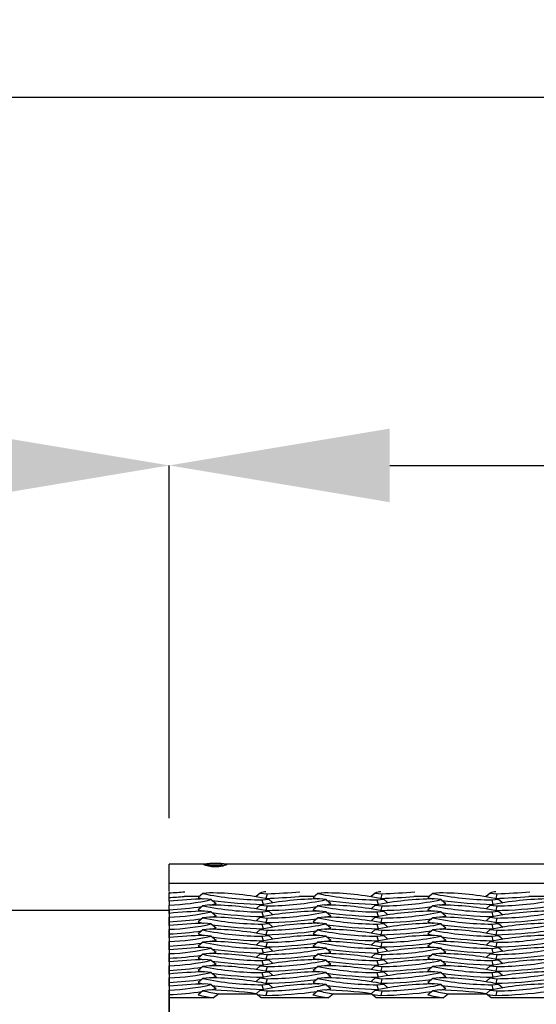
# Model space of a CAD drawing. Extents: x 0 to 17, y 0 to 11.
# Tile 30 of 81: x 9.473 to 9.824, y 4.732 to 5.401. Entities that reach past the tile are written whole.
import ezdxf

# ---------------------------------------------------------------- set-up
doc = ezdxf.new("R2010")
doc.units = 0
doc.header["$LTSCALE"] = 0.5
doc.header["$MEASUREMENT"] = 0
doc.layers.get('0').update_dxf_attribs({"linetype": 'CONTINUOUS'})
doc.layers.get('DEFPOINTS').update_dxf_attribs({"linetype": 'CONTINUOUS'})
for name, color, linetype in [('BUMPER-LAMINATED', 7, 'CONTINUOUS'), ('E66R', 7, 'CONTINUOUS'), ('NOTES', 2, 'CONTINUOUS')]:
    doc.layers.add(name, color=color, linetype=linetype)
doc.styles.add('Arial', font='arial.ttf', dxfattribs={"height": 0.09375})
doc.styles.add('SLDTEXTSTYLE0', font='TXT', dxfattribs={"width": 0.605})
doc.dimstyles.new('SLDDIMSTYLE0', dxfattribs={"dimtxt": 0.125, "dimasz": 0.15, "dimexe": 0, "dimexo": 0.0625, "dimgap": 0.03125, "dimtad": 0, "dimtih": 1, "dimtoh": 1, "dimdec": 3, "dimlfac": 4, "dimrnd": 1e-09, "dimzin": 12, "dimdsep": 46, "dimtxsty": 'SLDTEXTSTYLE0', "dimsah": 1, "dimcen": 0.09, "dimadec": 0, "dimazin": 3, "dimtfac": 1, "dimtdec": 3, "dimtofl": 0, "dimtmove": 0, "dimatfit": 3, "dimfxl": 1, "dimfrac": 2, "dimtolj": 1, "dimtzin": 12, "dimarcsym": 0})
doc.dimstyles.new('SLDDIMSTYLE1', dxfattribs={"dimtxt": 0.125, "dimasz": 0.15, "dimexe": 0, "dimexo": 0.0625, "dimgap": 0.03125, "dimtad": 0, "dimtih": 1, "dimtoh": 1, "dimdec": 3, "dimlfac": 4, "dimrnd": 1e-09, "dimzin": 12, "dimdsep": 46, "dimtxsty": 'SLDTEXTSTYLE0', "dimsah": 1, "dimcen": 0.09, "dimadec": 0, "dimazin": 3, "dimtfac": 1, "dimtdec": 3, "dimtmove": 0, "dimatfit": 0, "dimfxl": 1, "dimfrac": 2, "dimtolj": 1, "dimtzin": 12, "dimarcsym": 0})

# ---------------------------------------------------------------- blocks, each defined once
blk = doc.blocks.new('*D5')
at = {"layer": 'DEFPOINTS', "color": 0, "linetype": 'Continuous', "transparency": 16777216}
for p in [(8.57485, 5.0978), (8.57485, 4.79572), (9.57485, 4.79572)]:
    blk.add_point(p, dxfattribs=at)
at = {"layer": 'NOTES', "color": 0, "linetype": 'Continuous', "lineweight": -2, "transparency": 16777216}
for p, q in [((8.57485, 4.85822), (8.57485, 5.0978)), ((8.72485, 5.0978), (8.95771, 5.0978)), ((9.42485, 5.0978), (9.19198, 5.0978)), ((9.57485, 4.85822), (9.57485, 5.0978))]:
    blk.add_line(p, q, dxfattribs=at)
at = {"layer": 'NOTES', "color": 0, "linetype": 'Continuous', "transparency": 16777216}
for points in [[(8.72485, 5.1228), (8.72485, 5.0728), (8.57485, 5.0978)], [(9.42485, 5.1228), (9.42485, 5.0728), (9.57485, 5.0978)]]:
    blk.add_solid(points, dxfattribs=at)
at = {"layer": 'NOTES', "color": 0, "linetype": 'Continuous', "transparency": 16777216, "insert": (9.07485, 5.14567), "char_height": 0.09375, "attachment_point": 2, "style": 'Arial'}
blk.add_mtext('\\A1;16"', dxfattribs=at)
blk = doc.blocks.new('*D7')
at = {"layer": 'DEFPOINTS', "color": 0, "linetype": 'Continuous', "transparency": 16777216}
for p in [(14.07485, 5.0978), (9.57485, 4.82306), (14.07485, 4.82306)]:
    blk.add_point(p, dxfattribs=at)
at = {"layer": 'E66R', "color": 0, "linetype": 'Continuous', "lineweight": -2, "transparency": 16777216}
for p, q in [((9.57485, 4.88556), (9.57485, 5.0978)), ((9.72485, 5.0978), (11.70304, 5.0978)), ((13.92485, 5.0978), (11.94665, 5.0978)), ((14.07485, 4.88556), (14.07485, 5.0978))]:
    blk.add_line(p, q, dxfattribs=at)
at = {"layer": 'E66R', "color": 0, "linetype": 'Continuous', "transparency": 16777216}
for points in [[(9.72485, 5.1228), (9.72485, 5.0728), (9.57485, 5.0978)], [(13.92485, 5.1228), (13.92485, 5.0728), (14.07485, 5.0978)]]:
    blk.add_solid(points, dxfattribs=at)
at = {"layer": 'E66R', "color": 0, "linetype": 'Continuous', "transparency": 16777216, "insert": (11.82485, 5.14567), "char_height": 0.09375, "attachment_point": 2, "style": 'Arial'}
blk.add_mtext('\\A1;66"', dxfattribs=at)
blk = doc.blocks.new('*D14')
at = {"layer": 'DEFPOINTS', "color": 0, "linetype": 'Continuous', "transparency": 16777216}
for p in [(15.07485, 5.3478), (8.57485, 4.79572), (15.07485, 4.79572)]:
    blk.add_point(p, dxfattribs=at)
at = {"layer": 'E66R', "color": 0, "linetype": 'Continuous', "lineweight": -2, "transparency": 16777216}
for p, q in [((8.57485, 4.85822), (8.57485, 5.3478)), ((8.72485, 5.3478), (11.7033, 5.3478)), ((14.92485, 5.3478), (11.94639, 5.3478)), ((15.07485, 4.85822), (15.07485, 5.3478))]:
    blk.add_line(p, q, dxfattribs=at)
at = {"layer": 'E66R', "color": 0, "linetype": 'Continuous', "transparency": 16777216}
for points in [[(8.72485, 5.3728), (8.72485, 5.3228), (8.57485, 5.3478)], [(14.92485, 5.3728), (14.92485, 5.3228), (15.07485, 5.3478)]]:
    blk.add_solid(points, dxfattribs=at)
at = {"layer": 'E66R', "color": 0, "linetype": 'Continuous', "transparency": 16777216, "insert": (11.82485, 5.39567), "char_height": 0.09375, "attachment_point": 2, "style": 'Arial'}
blk.add_mtext('\\A1;98"', dxfattribs=at)

msp = doc.modelspace()

# ---------------------------------------------------------------- linework, layer by layer
at = {"color": 7, "linetype": 'Continuous', "lineweight": 25}
for p, q in [((9.59918, 4.82697), (9.57485, 4.82697)), ((9.57485, 4.81394), (9.57485, 4.82697)), ((9.60128, 4.82674), (9.59888, 4.82674)), ((9.60135, 4.82666), (9.59898, 4.82662)), ((9.60128, 4.82674), (9.60128, 4.82666)), ((9.94985, 4.82697), (9.61301, 4.82697)), ((9.94985, 4.81394), (9.57485, 4.81394)), ((9.57485, 4.80864), (9.57485, 4.81394)), ((9.57485, 4.80827), (9.57485, 4.80743)), ((9.57485, 4.80429), (9.57485, 4.80743)), ((9.57485, 4.80177), (9.57485, 4.80429)), ((9.57485, 4.80177), (9.57485, 4.79919)), ((9.59544, 4.80503), (9.58504, 4.80503)), ((9.59776, 4.80698), (9.59453, 4.80427)), ((9.60235, 4.80747), (9.59776, 4.80698)), ((9.6035, 4.80286), (9.5989, 4.80335)), ((9.6035, 4.80286), (9.60673, 4.80015)), ((9.63421, 4.80503), (9.63352, 4.80503)), ((9.63681, 4.80735), (9.63407, 4.8049)), ((9.63681, 4.80735), (9.64141, 4.80686)), ((9.63797, 4.80274), (9.64257, 4.80323)), ((9.63797, 4.80274), (9.63872, 4.7996)), ((9.64141, 4.80686), (9.64066, 4.80373)), ((9.64257, 4.80323), (9.64533, 4.80076)), ((9.67356, 4.80503), (9.66317, 4.80503)), ((9.67588, 4.80698), (9.67266, 4.80427)), ((9.68048, 4.80747), (9.67588, 4.80698)), ((9.68163, 4.80286), (9.67703, 4.80335)), ((9.68163, 4.80286), (9.68485, 4.80015)), ((9.71234, 4.80503), (9.71164, 4.80503)), ((9.71494, 4.80735), (9.71219, 4.8049)), ((9.71494, 4.80735), (9.71954, 4.80686)), ((9.7161, 4.80274), (9.7207, 4.80323)), ((9.7161, 4.80274), (9.71685, 4.7996)), ((9.71954, 4.80686), (9.71878, 4.80373)), ((9.7207, 4.80323), (9.72346, 4.80076)), ((9.75169, 4.80503), (9.74129, 4.80503)), ((9.75401, 4.80698), (9.75078, 4.80427)), ((9.7586, 4.80747), (9.75401, 4.80698)), ((9.75975, 4.80286), (9.75515, 4.80335)), ((9.75975, 4.80286), (9.76298, 4.80015)), ((9.79046, 4.80503), (9.78977, 4.80503)), ((9.79306, 4.80735), (9.79032, 4.8049)), ((9.79306, 4.80735), (9.79766, 4.80686)), ((9.79422, 4.80274), (9.79882, 4.80323)), ((9.79422, 4.80274), (9.79497, 4.7996)), ((9.79766, 4.80686), (9.79691, 4.80373)), ((9.79882, 4.80323), (9.80158, 4.80076)), ((9.82981, 4.80503), (9.81942, 4.80503)), ((9.57485, 4.79605), (9.57485, 4.79919)), ((9.57485, 4.79353), (9.57485, 4.79605)), ((9.59776, 4.79874), (9.59453, 4.79602)), ((9.60235, 4.79923), (9.59776, 4.79874)), ((9.6035, 4.79462), (9.5989, 4.7951)), ((9.63681, 4.7991), (9.63407, 4.79666)), ((9.63681, 4.7991), (9.64141, 4.79862)), ((9.63797, 4.7945), (9.64257, 4.79498)), ((9.64141, 4.79862), (9.64066, 4.79548)), ((9.64257, 4.79498), (9.64533, 4.79252)), ((9.67588, 4.79874), (9.67266, 4.79602)), ((9.68048, 4.79923), (9.67588, 4.79874)), ((9.68163, 4.79462), (9.67703, 4.7951)), ((9.71494, 4.7991), (9.71219, 4.79666)), ((9.71494, 4.7991), (9.71954, 4.79862)), ((9.7161, 4.7945), (9.7207, 4.79498)), ((9.71954, 4.79862), (9.71878, 4.79548)), ((9.7207, 4.79498), (9.72346, 4.79252)), ((9.75401, 4.79874), (9.75078, 4.79602)), ((9.7586, 4.79923), (9.75401, 4.79874)), ((9.75975, 4.79462), (9.75515, 4.7951)), ((9.79306, 4.7991), (9.79032, 4.79666)), ((9.79306, 4.7991), (9.79766, 4.79862)), ((9.79422, 4.7945), (9.79882, 4.79498)), ((9.79766, 4.79862), (9.79691, 4.79548)), ((9.79882, 4.79498), (9.80158, 4.79252)), ((9.57485, 4.79353), (9.57485, 4.79095)), ((9.57485, 4.78781), (9.57485, 4.79095)), ((9.59776, 4.7905), (9.59453, 4.78778)), ((9.60235, 4.79098), (9.59776, 4.7905)), ((9.6035, 4.79462), (9.60673, 4.7919)), ((9.63681, 4.79086), (9.63407, 4.78841)), ((9.63681, 4.79086), (9.64141, 4.79038)), ((9.63797, 4.7945), (9.63872, 4.79136)), ((9.64141, 4.79038), (9.64066, 4.78724)), ((9.67588, 4.7905), (9.67266, 4.78778)), ((9.68048, 4.79098), (9.67588, 4.7905)), ((9.68163, 4.79462), (9.68485, 4.7919)), ((9.71494, 4.79086), (9.71219, 4.78841)), ((9.71494, 4.79086), (9.71954, 4.79038)), ((9.7161, 4.7945), (9.71685, 4.79136)), ((9.71954, 4.79038), (9.71878, 4.78724)), ((9.75401, 4.7905), (9.75078, 4.78778)), ((9.7586, 4.79098), (9.75401, 4.7905)), ((9.75975, 4.79462), (9.76298, 4.7919)), ((9.79306, 4.79086), (9.79032, 4.78841)), ((9.79306, 4.79086), (9.79766, 4.79038)), ((9.79422, 4.7945), (9.79497, 4.79136)), ((9.79766, 4.79038), (9.79691, 4.78724)), ((9.57485, 4.78528), (9.57485, 4.78781)), ((9.57485, 4.78528), (9.57485, 4.7827)), ((9.57485, 4.77956), (9.57485, 4.7827)), ((9.59776, 4.78225), (9.59453, 4.77954)), ((9.60235, 4.78274), (9.59776, 4.78225)), ((9.6035, 4.78638), (9.5989, 4.78686)), ((9.6035, 4.78638), (9.60673, 4.78366)), ((9.63681, 4.78262), (9.63407, 4.78017)), ((9.63681, 4.78262), (9.64141, 4.78213)), ((9.63797, 4.78625), (9.64257, 4.78674)), ((9.63797, 4.78625), (9.63872, 4.78312)), ((9.64141, 4.78213), (9.64066, 4.779)), ((9.64257, 4.78674), (9.64533, 4.78428)), ((9.67588, 4.78225), (9.67266, 4.77954)), ((9.68048, 4.78274), (9.67588, 4.78225)), ((9.68163, 4.78638), (9.67703, 4.78686)), ((9.68163, 4.78638), (9.68485, 4.78366)), ((9.71494, 4.78262), (9.71219, 4.78017)), ((9.71494, 4.78262), (9.71954, 4.78213)), ((9.7161, 4.78625), (9.7207, 4.78674)), ((9.7161, 4.78625), (9.71685, 4.78312)), ((9.71954, 4.78213), (9.71878, 4.779)), ((9.7207, 4.78674), (9.72346, 4.78428)), ((9.75401, 4.78225), (9.75078, 4.77954)), ((9.7586, 4.78274), (9.75401, 4.78225)), ((9.75975, 4.78638), (9.75515, 4.78686)), ((9.75975, 4.78638), (9.76298, 4.78366)), ((9.79306, 4.78262), (9.79032, 4.78017)), ((9.79306, 4.78262), (9.79766, 4.78213)), ((9.79422, 4.78625), (9.79882, 4.78674)), ((9.79422, 4.78625), (9.79497, 4.78312)), ((9.79766, 4.78213), (9.79691, 4.779)), ((9.79882, 4.78674), (9.80158, 4.78428)), ((9.57485, 4.77704), (9.57485, 4.77956)), ((9.57485, 4.77704), (9.57485, 4.77446)), ((9.6035, 4.77813), (9.5989, 4.77862)), ((9.6035, 4.77813), (9.60673, 4.77542)), ((9.63797, 4.77801), (9.64257, 4.7785)), ((9.63797, 4.77801), (9.63872, 4.77487)), ((9.64257, 4.7785), (9.64533, 4.77604)), ((9.68163, 4.77813), (9.67703, 4.77862)), ((9.68163, 4.77813), (9.68485, 4.77542)), ((9.7161, 4.77801), (9.7207, 4.7785)), ((9.7161, 4.77801), (9.71685, 4.77487)), ((9.7207, 4.7785), (9.72346, 4.77604)), ((9.75975, 4.77813), (9.75515, 4.77862)), ((9.75975, 4.77813), (9.76298, 4.77542)), ((9.79422, 4.77801), (9.79882, 4.7785)), ((9.79422, 4.77801), (9.79497, 4.77487)), ((9.79882, 4.7785), (9.80158, 4.77604)), ((9.57485, 4.77132), (9.57485, 4.77446)), ((9.57485, 4.7688), (9.57485, 4.77132)), ((9.57485, 4.7688), (9.57485, 4.76622)), ((9.59776, 4.77401), (9.59453, 4.77129)), ((9.60235, 4.7745), (9.59776, 4.77401)), ((9.6035, 4.76989), (9.5989, 4.77038)), ((9.6035, 4.76989), (9.60673, 4.76717)), ((9.63681, 4.77438), (9.63407, 4.77193)), ((9.63681, 4.77438), (9.64141, 4.77389)), ((9.63797, 4.76977), (9.64257, 4.77025)), ((9.63797, 4.76977), (9.63872, 4.76663)), ((9.64141, 4.77389), (9.64066, 4.77075)), ((9.64257, 4.77025), (9.64533, 4.76779)), ((9.67588, 4.77401), (9.67266, 4.77129)), ((9.68048, 4.7745), (9.67588, 4.77401)), ((9.68163, 4.76989), (9.67703, 4.77038)), ((9.68163, 4.76989), (9.68485, 4.76717)), ((9.71494, 4.77438), (9.71219, 4.77193)), ((9.71494, 4.77438), (9.71954, 4.77389)), ((9.7161, 4.76977), (9.7207, 4.77025)), ((9.7161, 4.76977), (9.71685, 4.76663)), ((9.71954, 4.77389), (9.71878, 4.77075)), ((9.7207, 4.77025), (9.72346, 4.76779)), ((9.75401, 4.77401), (9.75078, 4.77129)), ((9.7586, 4.7745), (9.75401, 4.77401)), ((9.75975, 4.76989), (9.75515, 4.77038)), ((9.75975, 4.76989), (9.76298, 4.76717)), ((9.79306, 4.77438), (9.79032, 4.77193)), ((9.79306, 4.77438), (9.79766, 4.77389)), ((9.79422, 4.76977), (9.79882, 4.77025)), ((9.79422, 4.76977), (9.79497, 4.76663)), ((9.79766, 4.77389), (9.79691, 4.77075)), ((9.79882, 4.77025), (9.80158, 4.76779)), ((9.57485, 4.76308), (9.57485, 4.76622)), ((9.57485, 4.76055), (9.57485, 4.76308)), ((9.59776, 4.76577), (9.59453, 4.76305)), ((9.60235, 4.76625), (9.59776, 4.76577)), ((9.6035, 4.76165), (9.5989, 4.76213)), ((9.6035, 4.76165), (9.60673, 4.75893)), ((9.63681, 4.76613), (9.63407, 4.76368)), ((9.63681, 4.76613), (9.64141, 4.76565)), ((9.63797, 4.76153), (9.64257, 4.76201)), ((9.63797, 4.76153), (9.63872, 4.75839)), ((9.64141, 4.76565), (9.64066, 4.76251)), ((9.64257, 4.76201), (9.64533, 4.75955)), ((9.67588, 4.76577), (9.67266, 4.76305)), ((9.68048, 4.76625), (9.67588, 4.76577)), ((9.68163, 4.76165), (9.67703, 4.76213)), ((9.68163, 4.76165), (9.68485, 4.75893)), ((9.71494, 4.76613), (9.71219, 4.76368)), ((9.71494, 4.76613), (9.71954, 4.76565)), ((9.7161, 4.76153), (9.7207, 4.76201)), ((9.7161, 4.76153), (9.71685, 4.75839)), ((9.71954, 4.76565), (9.71878, 4.76251)), ((9.7207, 4.76201), (9.72346, 4.75955)), ((9.75401, 4.76577), (9.75078, 4.76305)), ((9.7586, 4.76625), (9.75401, 4.76577)), ((9.75975, 4.76165), (9.75515, 4.76213)), ((9.75975, 4.76165), (9.76298, 4.75893)), ((9.79306, 4.76613), (9.79032, 4.76368)), ((9.79306, 4.76613), (9.79766, 4.76565)), ((9.79422, 4.76153), (9.79882, 4.76201)), ((9.79422, 4.76153), (9.79497, 4.75839)), ((9.79766, 4.76565), (9.79691, 4.76251)), ((9.79882, 4.76201), (9.80158, 4.75955)), ((9.57485, 4.76055), (9.57485, 4.75797)), ((9.57485, 4.75484), (9.57485, 4.75797)), ((9.57485, 4.75231), (9.57485, 4.75484)), ((9.59776, 4.75753), (9.59453, 4.75481)), ((9.60235, 4.75801), (9.59776, 4.75753)), ((9.63681, 4.75789), (9.63407, 4.75544)), ((9.63681, 4.75789), (9.64141, 4.7574)), ((9.64141, 4.7574), (9.64066, 4.75427)), ((9.67588, 4.75753), (9.67266, 4.75481)), ((9.68048, 4.75801), (9.67588, 4.75753)), ((9.71494, 4.75789), (9.71219, 4.75544)), ((9.71494, 4.75789), (9.71954, 4.7574)), ((9.71954, 4.7574), (9.71878, 4.75427)), ((9.75401, 4.75753), (9.75078, 4.75481)), ((9.7586, 4.75801), (9.75401, 4.75753)), ((9.79306, 4.75789), (9.79032, 4.75544)), ((9.79306, 4.75789), (9.79766, 4.7574)), ((9.79766, 4.7574), (9.79691, 4.75427)), ((9.57485, 4.75231), (9.57485, 4.74973)), ((9.57485, 4.74659), (9.57485, 4.74973)), ((9.59776, 4.74928), (9.59453, 4.74657)), ((9.60235, 4.74977), (9.59776, 4.74928)), ((9.6035, 4.75341), (9.5989, 4.75389)), ((9.6035, 4.75341), (9.60673, 4.75069)), ((9.63681, 4.74965), (9.63407, 4.7472)), ((9.63681, 4.74965), (9.64141, 4.74916)), ((9.63797, 4.75328), (9.64257, 4.75377)), ((9.63797, 4.75328), (9.63872, 4.75015)), ((9.64141, 4.74916), (9.64066, 4.74602)), ((9.64257, 4.75377), (9.64533, 4.75131)), ((9.67588, 4.74928), (9.67266, 4.74657)), ((9.68048, 4.74977), (9.67588, 4.74928)), ((9.68163, 4.75341), (9.67703, 4.75389)), ((9.68163, 4.75341), (9.68485, 4.75069)), ((9.71494, 4.74965), (9.71219, 4.7472)), ((9.71494, 4.74965), (9.71954, 4.74916)), ((9.7161, 4.75328), (9.7207, 4.75377)), ((9.7161, 4.75328), (9.71685, 4.75015)), ((9.71954, 4.74916), (9.71878, 4.74602)), ((9.7207, 4.75377), (9.72346, 4.75131)), ((9.75401, 4.74928), (9.75078, 4.74657)), ((9.7586, 4.74977), (9.75401, 4.74928)), ((9.75975, 4.75341), (9.75515, 4.75389)), ((9.75975, 4.75341), (9.76298, 4.75069)), ((9.79306, 4.74965), (9.79032, 4.7472)), ((9.79306, 4.74965), (9.79766, 4.74916)), ((9.79422, 4.75328), (9.79882, 4.75377)), ((9.79422, 4.75328), (9.79497, 4.75015)), ((9.79766, 4.74916), (9.79691, 4.74602)), ((9.79882, 4.75377), (9.80158, 4.75131)), ((9.57485, 4.74407), (9.57485, 4.74659)), ((9.57485, 4.74407), (9.57485, 4.74149)), ((9.57485, 4.73835), (9.57485, 4.74149)), ((9.60235, 4.74153), (9.59776, 4.74104)), ((9.6035, 4.74516), (9.5989, 4.74565)), ((9.6035, 4.74516), (9.60673, 4.74244)), ((9.63797, 4.74504), (9.64257, 4.74553)), ((9.63797, 4.74504), (9.63872, 4.7419)), ((9.64257, 4.74553), (9.64533, 4.74306)), ((9.68048, 4.74153), (9.67588, 4.74104)), ((9.68163, 4.74516), (9.67703, 4.74565)), ((9.68163, 4.74516), (9.68485, 4.74244)), ((9.7161, 4.74504), (9.7207, 4.74553)), ((9.7161, 4.74504), (9.71685, 4.7419)), ((9.7207, 4.74553), (9.72346, 4.74306)), ((9.7586, 4.74153), (9.75401, 4.74104)), ((9.75975, 4.74516), (9.75515, 4.74565)), ((9.75975, 4.74516), (9.76298, 4.74244)), ((9.79422, 4.74504), (9.79882, 4.74553)), ((9.79422, 4.74504), (9.79497, 4.7419)), ((9.79882, 4.74553), (9.80158, 4.74306)), ((9.57485, 4.7362), (9.57485, 4.73835)), ((9.605, 4.7362), (9.57485, 4.7362)), ((9.57485, 4.71289), (9.57485, 4.7362)), ((9.59776, 4.74104), (9.59453, 4.73832)), ((9.60856, 4.739), (9.605, 4.7362)), ((9.60856, 4.739), (9.63412, 4.739)), ((9.63681, 4.7414), (9.63411, 4.739)), ((9.63754, 4.7362), (9.63412, 4.739)), ((9.63486, 4.73839), (9.64066, 4.73778)), ((9.63681, 4.7414), (9.64141, 4.74092)), ((9.68312, 4.7362), (9.63754, 4.7362)), ((9.64141, 4.74092), (9.64066, 4.73778)), ((9.67588, 4.74104), (9.67266, 4.73832)), ((9.68669, 4.739), (9.68312, 4.7362)), ((9.68669, 4.739), (9.71225, 4.739)), ((9.71494, 4.7414), (9.71224, 4.739)), ((9.71566, 4.7362), (9.71225, 4.739)), ((9.71298, 4.73839), (9.71878, 4.73778)), ((9.71494, 4.7414), (9.71954, 4.74092)), ((9.76125, 4.7362), (9.71566, 4.7362)), ((9.71954, 4.74092), (9.71878, 4.73778)), ((9.75401, 4.74104), (9.75078, 4.73832)), ((9.76481, 4.739), (9.76125, 4.7362)), ((9.76481, 4.739), (9.79037, 4.739)), ((9.79306, 4.7414), (9.79036, 4.739)), ((9.79379, 4.7362), (9.79037, 4.739)), ((9.79111, 4.73839), (9.79691, 4.73778)), ((9.79306, 4.7414), (9.79766, 4.74092)), ((9.83937, 4.7362), (9.79379, 4.7362)), ((9.79766, 4.74092), (9.79691, 4.73778))]:
    msp.add_line(p, q, dxfattribs=at)
at = {"color": 7, "linetype": 'Continuous', "lineweight": 25, "flags": 128}
for points in [[(9.59898, 4.82662), (9.59987, 4.82636), (9.60157, 4.82616), (9.60384, 4.82602), (9.6064, 4.82599), (9.60892, 4.82605), (9.61108, 4.8262), (9.6126, 4.82642), (9.61329, 4.82668), (9.61305, 4.82695), (9.61191, 4.8272), (9.61003, 4.82739), (9.60765, 4.82749), (9.60506, 4.8275), (9.60261, 4.82742), (9.6006, 4.82724), (9.5993, 4.82701), (9.59888, 4.82674)], [(9.60135, 4.82666), (9.60207, 4.82647), (9.60345, 4.82632), (9.60526, 4.82625), (9.60721, 4.82625), (9.60898, 4.82634), (9.61027, 4.8265), (9.61088, 4.82669), (9.6107, 4.8269), (9.60976, 4.82708), (9.60822, 4.8272), (9.60633, 4.82726), (9.6044, 4.82722), (9.60275, 4.82711), (9.60165, 4.82694), (9.60128, 4.82674)], [(9.59453, 4.80427), (9.59749, 4.80347), (9.59816, 4.80332)], [(9.67266, 4.80427), (9.67561, 4.80347), (9.67629, 4.80332)], [(9.75078, 4.80427), (9.75374, 4.80347), (9.75441, 4.80332)], [(9.59453, 4.79602), (9.59749, 4.79523), (9.59816, 4.79508)], [(9.60309, 4.7992), (9.60446, 4.79951), (9.60673, 4.80015)], [(9.67266, 4.79602), (9.67561, 4.79523), (9.67629, 4.79508)], [(9.68122, 4.7992), (9.6819, 4.79935), (9.68485, 4.80015)], [(9.75078, 4.79602), (9.75374, 4.79523), (9.75441, 4.79508)], [(9.75934, 4.7992), (9.76002, 4.79935), (9.76298, 4.80015)], [(9.60309, 4.79095), (9.60446, 4.79127), (9.60673, 4.7919)], [(9.68122, 4.79095), (9.6819, 4.79111), (9.68485, 4.7919)], [(9.75934, 4.79095), (9.76002, 4.79111), (9.76298, 4.7919)], [(9.59453, 4.78778), (9.59749, 4.78698), (9.59816, 4.78683)], [(9.60309, 4.78271), (9.60446, 4.78303), (9.60673, 4.78366)], [(9.67266, 4.78778), (9.67561, 4.78698), (9.67629, 4.78683)], [(9.68122, 4.78271), (9.6819, 4.78286), (9.68485, 4.78366)], [(9.75078, 4.78778), (9.75374, 4.78698), (9.75441, 4.78683)], [(9.75934, 4.78271), (9.76002, 4.78286), (9.76298, 4.78366)], [(9.59453, 4.77954), (9.59749, 4.77874), (9.59816, 4.77859)], [(9.60309, 4.77447), (9.60446, 4.77478), (9.60673, 4.77542)], [(9.67266, 4.77954), (9.67561, 4.77874), (9.67629, 4.77859)], [(9.68122, 4.77447), (9.6819, 4.77462), (9.68485, 4.77542)], [(9.75078, 4.77954), (9.75374, 4.77874), (9.75441, 4.77859)], [(9.75934, 4.77447), (9.76002, 4.77462), (9.76298, 4.77542)], [(9.59453, 4.77129), (9.59749, 4.7705), (9.59816, 4.77035)], [(9.67266, 4.77129), (9.67561, 4.7705), (9.67629, 4.77035)], [(9.75078, 4.77129), (9.75374, 4.7705), (9.75441, 4.77035)], [(9.59453, 4.76305), (9.59749, 4.76226), (9.59816, 4.7621)], [(9.60309, 4.76623), (9.60446, 4.76654), (9.60673, 4.76717)], [(9.67266, 4.76305), (9.67561, 4.76226), (9.67629, 4.7621)], [(9.68122, 4.76623), (9.6819, 4.76638), (9.68485, 4.76717)], [(9.75078, 4.76305), (9.75374, 4.76226), (9.75441, 4.7621)], [(9.75934, 4.76623), (9.76002, 4.76638), (9.76298, 4.76717)], [(9.60309, 4.75798), (9.60446, 4.7583), (9.60673, 4.75893)], [(9.68122, 4.75798), (9.6819, 4.75813), (9.68485, 4.75893)], [(9.75934, 4.75798), (9.76002, 4.75813), (9.76298, 4.75893)], [(9.59453, 4.75481), (9.59749, 4.75401), (9.59816, 4.75386)], [(9.60309, 4.74974), (9.60446, 4.75005), (9.60673, 4.75069)], [(9.67266, 4.75481), (9.67561, 4.75401), (9.67629, 4.75386)], [(9.68122, 4.74974), (9.6819, 4.74989), (9.68485, 4.75069)], [(9.75078, 4.75481), (9.75374, 4.75401), (9.75441, 4.75386)], [(9.75934, 4.74974), (9.76002, 4.74989), (9.76298, 4.75069)], [(9.59453, 4.74657), (9.59749, 4.74577), (9.59816, 4.74562)], [(9.60309, 4.7415), (9.60446, 4.74181), (9.60673, 4.74244)], [(9.67266, 4.74657), (9.67561, 4.74577), (9.67629, 4.74562)], [(9.68122, 4.7415), (9.6819, 4.74165), (9.68485, 4.74244)], [(9.75078, 4.74657), (9.75374, 4.74577), (9.75441, 4.74562)], [(9.75934, 4.7415), (9.76002, 4.74165), (9.76298, 4.74244)]]:
    msp.add_lwpolyline(points, dxfattribs=at)
at = {"color": 7, "linetype": 'Continuous', "lineweight": 25}
for centre, radius, start, end in [((9.55525, 5.12901), 0.32217, 273.48649, 275.41013), ((9.55365, 5.16925), 0.36557, 273.32363, 274.92618), ((9.61169, 4.42438), 0.37919, 91.93281, 95.57665), ((9.56974, 4.95261), 0.15351, 271.90497, 282.70472), ((9.63917, 5.00682), 0.20408, 258.29096, 269.66311), ((9.60115, 4.60339), 0.20408, 78.29096, 89.66311), ((9.64611, 5.12082), 0.32131, 262.43461, 268.68253), ((9.64914, 4.7646), 0.04449, 101.01193, 106.08947), ((9.67823, 4.59927), 0.20408, 90.33689, 101.70904), ((9.62758, 5.22463), 0.42111, 271.77935, 274.84748), ((9.62841, 5.19105), 0.3844, 271.93872, 275.27602), ((9.64021, 5.0027), 0.20408, 270.33689, 281.70904), ((9.7173, 5.00682), 0.20408, 258.29096, 269.66311), ((9.67928, 4.60339), 0.20408, 78.29096, 89.66311), ((9.72424, 5.12082), 0.32131, 262.43461, 268.68253), ((9.72727, 4.7646), 0.04449, 101.01193, 106.08947), ((9.75635, 4.59927), 0.20408, 90.33689, 101.70904), ((9.70571, 5.22463), 0.42111, 271.77935, 274.84748), ((9.70653, 5.19105), 0.3844, 271.93872, 275.27602), ((9.71834, 5.0027), 0.20408, 270.33689, 281.70904), ((9.79542, 5.00682), 0.20408, 258.29096, 269.66311), ((9.7574, 4.60339), 0.20408, 78.29096, 89.66311), ((9.80236, 5.12082), 0.32131, 262.43461, 268.68253), ((9.80539, 4.7646), 0.04449, 101.01193, 106.08947), ((9.83448, 4.59927), 0.20408, 90.33689, 101.70904), ((9.78383, 5.22463), 0.42111, 271.77935, 274.84748), ((9.78466, 5.19105), 0.3844, 271.93872, 275.27602), ((9.79646, 5.0027), 0.20408, 270.33689, 281.70904), ((9.56148, 5.05754), 0.26183, 272.926, 277.82235), ((9.61169, 4.41613), 0.37919, 91.93281, 95.57665), ((9.63917, 4.99858), 0.20408, 258.29096, 269.66311), ((9.60115, 4.59515), 0.20408, 78.29096, 89.66311), ((9.67823, 4.59103), 0.20408, 90.33689, 101.70904), ((9.6332, 5.11794), 0.32254, 271.32481, 277.51727), ((9.7173, 4.99858), 0.20408, 258.29096, 269.66311), ((9.67928, 4.59515), 0.20408, 78.29096, 89.66311), ((9.75635, 4.59103), 0.20408, 90.33689, 101.70904), ((9.71133, 5.11794), 0.32254, 271.32481, 277.51727), ((9.79542, 4.99858), 0.20408, 258.29096, 269.66311), ((9.7574, 4.59515), 0.20408, 78.29096, 89.66311), ((9.83448, 4.59103), 0.20408, 90.33689, 101.70904), ((9.78945, 5.11794), 0.32254, 271.32481, 277.51727), ((9.56974, 4.94437), 0.15351, 271.90497, 282.70472), ((9.56148, 5.0493), 0.26183, 272.926, 277.82235), ((9.63917, 4.99033), 0.20408, 258.29096, 269.66311), ((9.60115, 4.5869), 0.20408, 78.29096, 89.66311), ((9.64611, 5.11258), 0.32131, 262.43461, 268.68253), ((9.6332, 5.10969), 0.32254, 271.32481, 277.51727), ((9.64021, 4.99445), 0.20408, 270.33689, 281.70904), ((9.7173, 4.99033), 0.20408, 258.29096, 269.66311), ((9.67928, 4.5869), 0.20408, 78.29096, 89.66311), ((9.72424, 5.11258), 0.32131, 262.43461, 268.68253), ((9.71133, 5.10969), 0.32254, 271.32481, 277.51727), ((9.71834, 4.99445), 0.20408, 270.33689, 281.70904), ((9.79542, 4.99033), 0.20408, 258.29096, 269.66311), ((9.7574, 4.5869), 0.20408, 78.29096, 89.66311), ((9.80236, 5.11258), 0.32131, 262.43461, 268.68253), ((9.78945, 5.10969), 0.32254, 271.32481, 277.51727), ((9.79646, 4.99445), 0.20408, 270.33689, 281.70904), ((9.61169, 4.40789), 0.37919, 91.93281, 95.57665), ((9.56974, 4.93613), 0.15351, 271.90497, 282.70472), ((9.56148, 5.04106), 0.26183, 272.926, 277.82235), ((9.63917, 4.98209), 0.20408, 258.29096, 269.66311), ((9.60115, 4.57866), 0.20408, 78.29096, 89.66311), ((9.64611, 5.10434), 0.32131, 262.43461, 268.68253), ((9.67823, 4.58278), 0.20408, 90.33689, 101.70904), ((9.6332, 5.10145), 0.32254, 271.32481, 277.51727), ((9.64021, 4.98621), 0.20408, 270.33689, 281.70904), ((9.7173, 4.98209), 0.20408, 258.29096, 269.66311), ((9.67928, 4.57866), 0.20408, 78.29096, 89.66311), ((9.72424, 5.10434), 0.32131, 262.43461, 268.68253), ((9.75635, 4.58278), 0.20408, 90.33689, 101.70904), ((9.71133, 5.10145), 0.32254, 271.32481, 277.51727), ((9.71834, 4.98621), 0.20408, 270.33689, 281.70904), ((9.79542, 4.98209), 0.20408, 258.29096, 269.66311), ((9.7574, 4.57866), 0.20408, 78.29096, 89.66311), ((9.80236, 5.10434), 0.32131, 262.43461, 268.68253), ((9.83448, 4.58278), 0.20408, 90.33689, 101.70904), ((9.78945, 5.10145), 0.32254, 271.32481, 277.51727), ((9.79646, 4.98621), 0.20408, 270.33689, 281.70904), ((9.61169, 4.39965), 0.37919, 91.93281, 95.57665), ((9.56974, 4.92788), 0.15351, 271.90497, 282.70472), ((9.64611, 5.0961), 0.32131, 262.43461, 268.68253), ((9.67823, 4.57454), 0.20408, 90.33689, 101.70904), ((9.64021, 4.97797), 0.20408, 270.33689, 281.70904), ((9.72424, 5.0961), 0.32131, 262.43461, 268.68253), ((9.75635, 4.57454), 0.20408, 90.33689, 101.70904), ((9.71834, 4.97797), 0.20408, 270.33689, 281.70904), ((9.80236, 5.0961), 0.32131, 262.43461, 268.68253), ((9.83448, 4.57454), 0.20408, 90.33689, 101.70904), ((9.79646, 4.97797), 0.20408, 270.33689, 281.70904), ((9.56148, 5.03281), 0.26183, 272.926, 277.82235), ((9.61169, 4.3914), 0.37919, 91.93281, 95.57665), ((9.56974, 4.91964), 0.15351, 271.90497, 282.70472), ((9.63917, 4.97385), 0.20408, 258.29096, 269.66311), ((9.60115, 4.57042), 0.20408, 78.29096, 89.66311), ((9.64611, 5.08785), 0.32131, 262.43461, 268.68253), ((9.67823, 4.5663), 0.20408, 90.33689, 101.70904), ((9.6332, 5.09321), 0.32254, 271.32481, 277.51727), ((9.64021, 4.96973), 0.20408, 270.33689, 281.70904), ((9.7173, 4.97385), 0.20408, 258.29096, 269.66311), ((9.67928, 4.57042), 0.20408, 78.29096, 89.66311), ((9.72424, 5.08785), 0.32131, 262.43461, 268.68253), ((9.75635, 4.5663), 0.20408, 90.33689, 101.70904), ((9.71133, 5.09321), 0.32254, 271.32481, 277.51727), ((9.71834, 4.96973), 0.20408, 270.33689, 281.70904), ((9.79542, 4.97385), 0.20408, 258.29096, 269.66311), ((9.7574, 4.57042), 0.20408, 78.29096, 89.66311), ((9.80236, 5.08785), 0.32131, 262.43461, 268.68253), ((9.83448, 4.5663), 0.20408, 90.33689, 101.70904), ((9.78945, 5.09321), 0.32254, 271.32481, 277.51727), ((9.79646, 4.96973), 0.20408, 270.33689, 281.70904), ((9.56148, 5.02457), 0.26183, 272.926, 277.82235), ((9.61169, 4.38316), 0.37919, 91.93281, 95.57665), ((9.56974, 4.9114), 0.15351, 271.90497, 282.70472), ((9.63917, 4.9656), 0.20408, 258.29096, 269.66311), ((9.60115, 4.56218), 0.20408, 78.29096, 89.66311), ((9.67823, 4.55806), 0.20408, 90.33689, 101.70904), ((9.6332, 5.08496), 0.32254, 271.32481, 277.51727), ((9.64021, 4.96148), 0.20408, 270.33689, 281.70904), ((9.7173, 4.9656), 0.20408, 258.29096, 269.66311), ((9.67928, 4.56218), 0.20408, 78.29096, 89.66311), ((9.75635, 4.55806), 0.20408, 90.33689, 101.70904), ((9.71133, 5.08496), 0.32254, 271.32481, 277.51727), ((9.71834, 4.96148), 0.20408, 270.33689, 281.70904), ((9.79542, 4.9656), 0.20408, 258.29096, 269.66311), ((9.7574, 4.56218), 0.20408, 78.29096, 89.66311), ((9.83448, 4.55806), 0.20408, 90.33689, 101.70904), ((9.78945, 5.08496), 0.32254, 271.32481, 277.51727), ((9.79646, 4.96148), 0.20408, 270.33689, 281.70904), ((9.56148, 5.01633), 0.26183, 272.926, 277.82235), ((9.63917, 4.95736), 0.20408, 258.29096, 269.66311), ((9.60115, 4.55393), 0.20408, 78.29096, 89.66311), ((9.64611, 5.07961), 0.32131, 262.43461, 268.68253), ((9.6332, 5.07672), 0.32254, 271.32481, 277.51727), ((9.7173, 4.95736), 0.20408, 258.29096, 269.66311), ((9.67928, 4.55393), 0.20408, 78.29096, 89.66311), ((9.72424, 5.07961), 0.32131, 262.43461, 268.68253), ((9.71133, 5.07672), 0.32254, 271.32481, 277.51727), ((9.79542, 4.95736), 0.20408, 258.29096, 269.66311), ((9.7574, 4.55393), 0.20408, 78.29096, 89.66311), ((9.80236, 5.07961), 0.32131, 262.43461, 268.68253), ((9.78945, 5.07672), 0.32254, 271.32481, 277.51727), ((9.61169, 4.37492), 0.37919, 91.93281, 95.57665), ((9.56974, 4.90315), 0.15351, 271.90497, 282.70472), ((9.56148, 5.00809), 0.26183, 272.926, 277.82235), ((9.63917, 4.94912), 0.20408, 258.29096, 269.66311), ((9.60115, 4.54569), 0.20408, 78.29096, 89.66311), ((9.64611, 5.07137), 0.32131, 262.43461, 268.68253), ((9.67823, 4.54981), 0.20408, 90.33689, 101.70904), ((9.6332, 5.06848), 0.32254, 271.32481, 277.51727), ((9.64021, 4.95324), 0.20408, 270.33689, 281.70904), ((9.7173, 4.94912), 0.20408, 258.29096, 269.66311), ((9.67928, 4.54569), 0.20408, 78.29096, 89.66311), ((9.72424, 5.07137), 0.32131, 262.43461, 268.68253), ((9.75635, 4.54981), 0.20408, 90.33689, 101.70904), ((9.71133, 5.06848), 0.32254, 271.32481, 277.51727), ((9.71834, 4.95324), 0.20408, 270.33689, 281.70904), ((9.79542, 4.94912), 0.20408, 258.29096, 269.66311), ((9.7574, 4.54569), 0.20408, 78.29096, 89.66311), ((9.80236, 5.07137), 0.32131, 262.43461, 268.68253), ((9.83448, 4.54981), 0.20408, 90.33689, 101.70904), ((9.78945, 5.06848), 0.32254, 271.32481, 277.51727), ((9.79646, 4.95324), 0.20408, 270.33689, 281.70904), ((9.61169, 4.36668), 0.37919, 91.93281, 95.57665), ((9.56974, 4.89491), 0.15351, 271.90497, 282.70472), ((9.59371, 4.43203), 0.30961, 82.49926, 88.39951), ((9.64611, 5.06312), 0.32131, 262.43461, 268.68253), ((9.67823, 4.54157), 0.20408, 90.33689, 101.70904), ((9.64021, 4.945), 0.20408, 270.33689, 281.70904), ((9.67183, 4.43203), 0.30961, 82.49926, 88.39951), ((9.72424, 5.06312), 0.32131, 262.43461, 268.68253), ((9.75635, 4.54157), 0.20408, 90.33689, 101.70904), ((9.71834, 4.945), 0.20408, 270.33689, 281.70904), ((9.74996, 4.43203), 0.30961, 82.49926, 88.39951), ((9.80236, 5.06312), 0.32131, 262.43461, 268.68253), ((9.83448, 4.54157), 0.20408, 90.33689, 101.70904), ((9.79646, 4.945), 0.20408, 270.33689, 281.70904), ((9.56148, 4.99984), 0.26183, 272.926, 277.82235), ((9.61293, 4.80218), 0.06646, 253.92751, 263.14564), ((9.61696, 4.81302), 0.0745, 255.05906, 263.52529), ((9.6332, 5.06023), 0.32254, 271.32481, 277.51727), ((9.69105, 4.80218), 0.06646, 253.92751, 263.14564), ((9.69509, 4.81302), 0.0745, 255.05906, 263.52529), ((9.71133, 5.06023), 0.32254, 271.32481, 277.51727), ((9.76918, 4.80218), 0.06646, 253.92751, 263.14564), ((9.77321, 4.81302), 0.0745, 255.05906, 263.52529), ((9.78945, 5.06023), 0.32254, 271.32481, 277.51727)]:
    msp.add_arc(centre, radius, start, end, dxfattribs=at)
for points, knots in [([(9.61391, 4.82675), (9.61382, 4.82664), (9.61365, 4.82642), (9.61234, 4.82594), (9.61038, 4.82547), (9.60792, 4.82516), (9.60526, 4.82511), (9.60272, 4.82533), (9.60055, 4.82574), (9.59898, 4.82623), (9.59818, 4.82666), (9.59836, 4.82691), (9.59886, 4.82698), (9.59945, 4.82696), (9.59948, 4.82696)], [0, 0, 0, 0, 0.0899808, 0.1799198, 0.2709487, 0.3627895, 0.4534164, 0.5426889, 0.6325792, 0.7240813, 0.8157084, 0.9058005, 0.9950973, 1, 1, 1, 1]), ([(9.61268, 4.82696), (9.61307, 4.82695), (9.61378, 4.82694), (9.61387, 4.82681), (9.61391, 4.82675)], [0, 0, 0, 0, 0.5463266, 1, 1, 1, 1])]:
    msp.add_open_spline(points, degree=3, knots=knots, dxfattribs=at)
at = {"layer": 'BUMPER-LAMINATED', "color": 7, "linetype": 'Continuous', "lineweight": 25}
for p, q in [((9.44985, 4.79572), (9.4811, 4.79572)), ((9.4811, 4.79572), (9.57485, 4.79572)), ((9.57485, 4.79572), (9.57485, 3.98322))]:
    msp.add_line(p, q, dxfattribs=at)

# ---------------------------------------------------------------- dimensions: what is measured, and where the dimension line sits
at = {"layer": 'E66R', "color": 2, "linetype": 'Continuous'}
for base, p1, p2, text, picture, middle in [((15.07485, 5.3478), (8.57485, 4.79572), (15.07485, 4.79572), '98"', '*D14', (11.82485, 5.3478)), ((14.07485, 5.0978), (9.57485, 4.82306), (14.07485, 4.82306), '66"', '*D7', (11.82485, 5.0978))]:
    dim = msp.add_linear_dim(base=base, p1=p1, p2=p2, text=text, dimstyle='SLDDIMSTYLE0', override={"dimpost": '', "dimtxsty": 'Arial'}, dxfattribs=at)
    dim.commit()
    dim.dimension.update_dxf_attribs({"geometry": picture, "text_midpoint": middle, "dimtype": 160})
at = {"layer": 'NOTES', "color": 2, "linetype": 'Continuous'}
dim = msp.add_linear_dim(base=(8.57485, 5.0978), p1=(9.57485, 4.79572), p2=(8.57485, 4.79572), text='16"', dimstyle='SLDDIMSTYLE1', override={"dimpost": '', "dimtxsty": 'Arial'}, dxfattribs=at)
dim.commit()
dim.dimension.update_dxf_attribs({"geometry": '*D5', "text_midpoint": (9.07485, 5.0978), "dimtype": 160})

doc.saveas('drawing.dxf')
